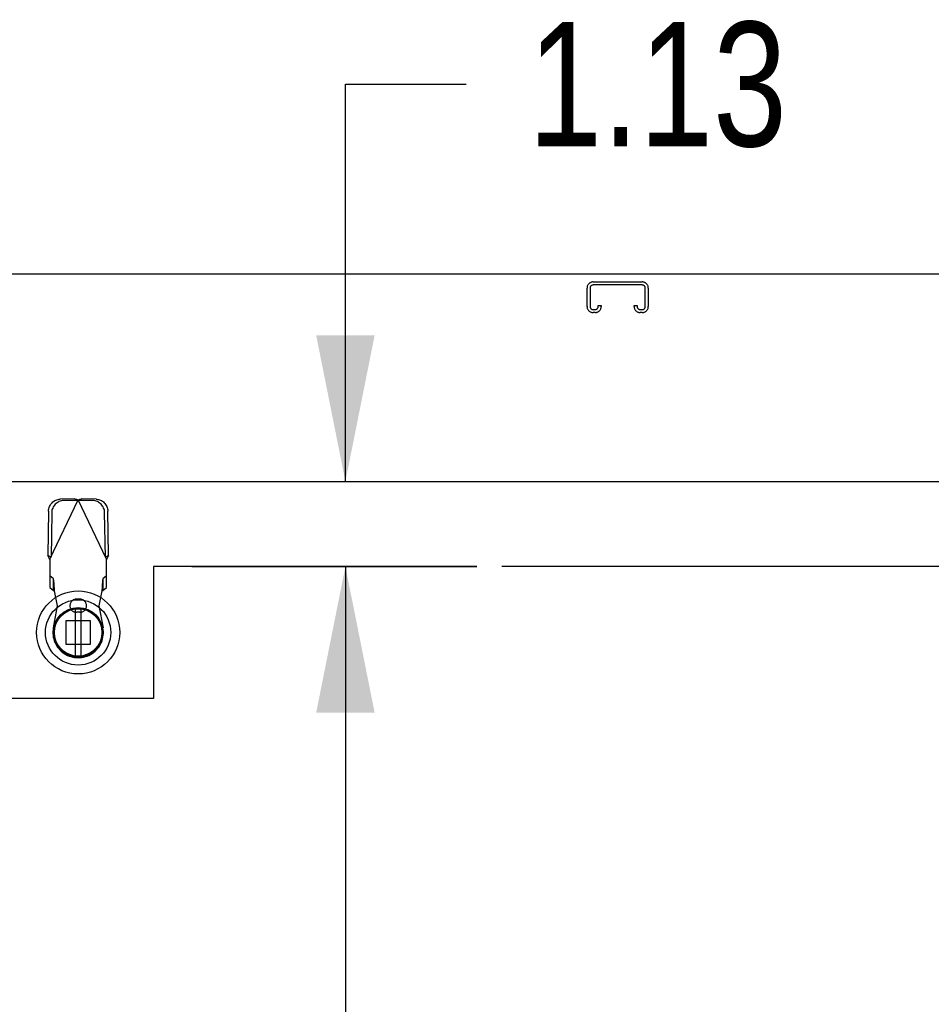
# Model space of a CAD drawing. Header units: inches. Extents: x 0 to 330, y 0 to 213.
# Tile 30 of 56: x 88 to 100, y 142 to 155. Entities that reach past the tile are written whole.
import ezdxf

# ---------------------------------------------------------------- set-up
doc = ezdxf.new("R2010")
doc.units = ezdxf.units.IN
doc.header["$LTSCALE"] = 18.135776
doc.header["$MEASUREMENT"] = 0
doc.linetypes.add('HIDDEN', pattern=[0.2, 0.1, -0.1])
doc.linetypes.add('PHANTOM', pattern=[0.8, 0.45, -0.05, 0.1, -0.05, 0.1, -0.05])
doc.layers.get('0').update_dxf_attribs({"linetype": 'CONTINUOUS'})
for name, color, linetype in [('AVAILABLE_DOOR_SPACE', 7, 'CONTINUOUS'), ('DEFAULT_2', 8, 'HIDDEN'), ('DIMENSIONS', 7, 'CONTINUOUS')]:
    doc.layers.add(name, color=color, linetype=linetype)
doc.styles.get("Standard").update_dxf_attribs({"font": 'txt', "width": 0.8})
doc.dimstyles.new('DIMSTYLE_1', dxfattribs={"dimtxt": 1.648707, "dimasz": 1.939655, "dimexe": 0.09, "dimexo": 0.07, "dimgap": 0.0425, "dimtad": 0, "dimtih": 1, "dimtoh": 1, "dimzin": 4, "dimdsep": 46, "dimtxsty": 'Standard', "dimblk": '_FILLED', "dimblk1": '_FILLED', "dimblk2": '_FILLED', "dimcen": 0.09, "dimadec": 0, "dimazin": 0, "dimtfac": 1, "dimtofl": 0, "dimtmove": 0, "dimatfit": 3, "dimldrblk": '_FILLED', "dimfxl": 0, "dimtolj": 1, "dimtzin": 4, "dimarcsym": 0})

# ---------------------------------------------------------------- blocks, each defined once
blk = doc.blocks.new('_FILLED')
at = {"color": 0, "linetype": 'ByBlock'}
blk.add_solid([(0, 0), (-1, 0.2), (-1, -0.2)], dxfattribs=at)
blk = doc.blocks.new('*D11')
at = {"layer": 'DIMENSIONS', "color": 2, "linetype": 'Continuous'}
for p, q in [((92.351, 149.34), (92.351, 154.609)), ((92.351, 154.609), (93.951, 154.609)), ((90.212, 149.34), (94.096, 149.34)), ((90.316, 148.215), (94.096, 148.215)), ((92.351, 148.215), (92.351, 144.336))]:
    blk.add_line(p, q, dxfattribs=at)
at = {"layer": 'DIMENSIONS', "color": 2, "linetype": 'Continuous', "xscale": 1.9396551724, "yscale": 1.9396551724, "zscale": 1.9396551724}
for p, rotation in [((92.351, 149.34), 270), ((92.351, 148.215), 90)]:
    blk.add_blockref('_FILLED', p, dxfattribs=dict(at, rotation=rotation))
at = {"layer": 'DIMENSIONS', "color": 2, "linetype": 'Continuous', "insert": (94.775, 155.434), "char_height": 1.6487, "width": 5.27586, "attachment_point": 1, "line_spacing_factor": 0.9}
blk.add_mtext('1.13', dxfattribs=at)
blk = doc.blocks.new('*D12')
at = {"layer": 'DIMENSIONS', "color": 2, "linetype": 'Continuous'}
for p, q in [((94.096, 148.215), (90.316, 148.215)), ((92.351, 148.215), (92.351, 117.782)), ((92.351, 69.965), (92.351, 112.012)), ((94.096, 69.965), (90.316, 69.965))]:
    blk.add_line(p, q, dxfattribs=at)
at = {"layer": 'DIMENSIONS', "color": 2, "linetype": 'Continuous', "xscale": 1.9396551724, "yscale": 1.9396551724, "zscale": 1.9396551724}
for p, rotation in [((92.351, 148.215), 90), ((92.351, 69.965), 270)]:
    blk.add_blockref('_FILLED', p, dxfattribs=dict(at, rotation=rotation))
at = {"layer": 'DIMENSIONS', "color": 2, "linetype": 'Continuous', "insert": (92.351, 116.958), "char_height": 1.6487, "width": 6.59483, "attachment_point": 2, "line_spacing_factor": 0.9}
blk.add_mtext('78.25\\Ptyp.', dxfattribs=at)

msp = doc.modelspace()

# ---------------------------------------------------------------- linework, layer by layer
at = {"color": 3, "linetype": 'Continuous'}
for p, q in [((143.098, 152.09), (71.202, 152.09)), ((71.4, 149.34), (106.212, 149.34))]:
    msp.add_line(p, q, dxfattribs=at)
at = {"color": 6, "linetype": 'Continuous'}
for p, q in [((88.767, 147.652), (88.767, 147.027)), ((88.846, 147.027), (88.846, 147.652))]:
    msp.add_line(p, q, dxfattribs=at)
at = {"color": 7, "linetype": 'Continuous'}
msp.add_line((89, 146.954), (89.023, 146.965), dxfattribs=at)
for radius in [0.551, 0.433, 0.329, 0.317]:
    msp.add_circle((88.806, 147.34), radius, dxfattribs=at)
at = {"color": 6, "linetype": 'Continuous'}
msp.add_circle((88.806, 147.34), 0.315, dxfattribs=at)
at = {"layer": 'AVAILABLE_DOOR_SPACE', "color": 4, "linetype": 'PHANTOM'}
for p, q in [((89.806, 148.215), (89.806, 146.465)), ((102.587, 148.215), (89.806, 148.215)), ((89.806, 146.465), (87.806, 146.465))]:
    msp.add_line(p, q, dxfattribs=at)
at = {"layer": 'DEFAULT_2', "color": 8, "linetype": 'HIDDEN'}
for p, q in [((95.636, 151.986), (96.288, 151.986)), ((96.288, 151.946), (95.636, 151.946)), ((95.556, 151.66), (95.556, 151.906)), ((95.596, 151.906), (95.596, 151.66)), ((96.328, 151.66), (96.328, 151.906)), ((96.368, 151.906), (96.368, 151.66)), ((95.703, 151.66), (95.703, 151.674)), ((95.703, 151.674), (95.743, 151.674)), ((95.743, 151.674), (95.743, 151.66)), ((96.181, 151.66), (96.181, 151.674)), ((96.181, 151.674), (96.221, 151.674)), ((96.221, 151.674), (96.221, 151.66)), ((95.636, 151.62), (95.663, 151.62)), ((95.663, 151.58), (95.636, 151.58)), ((96.261, 151.62), (96.288, 151.62)), ((96.288, 151.58), (96.261, 151.58)), ((88.432, 148.31), (88.806, 149.098)), ((88.762, 149.111), (88.569, 149.108)), ((88.803, 149.091), (88.611, 149.088)), ((88.762, 149.111), (88.803, 149.091)), ((88.762, 149.111), (88.784, 149.105)), ((88.784, 149.105), (88.806, 149.098)), ((88.806, 149.098), (88.829, 149.105)), ((89.18, 148.31), (88.806, 149.098)), ((88.81, 149.091), (88.851, 149.111)), ((89.002, 149.088), (88.81, 149.091)), ((88.829, 149.105), (88.851, 149.111)), ((89.044, 149.108), (88.851, 149.111)), ((88.414, 148.949), (88.404, 148.358)), ((89.209, 148.358), (89.199, 148.949)), ((88.456, 148.929), (88.446, 148.339)), ((89.167, 148.339), (89.157, 148.929)), ((88.446, 148.339), (88.404, 148.358)), ((88.432, 148.31), (88.423, 148.326)), ((88.432, 148.31), (88.432, 147.937)), ((89.209, 148.358), (89.167, 148.339)), ((89.19, 148.326), (89.18, 148.31)), ((89.18, 147.937), (89.18, 148.31)), ((89.199, 148.342), (89.19, 148.326)), ((88.479, 148.05), (88.432, 148.092)), ((88.479, 147.895), (88.479, 148.05)), ((89.18, 148.092), (89.134, 148.05)), ((89.134, 148.05), (89.134, 147.895)), ((88.432, 147.937), (88.479, 147.895)), ((88.491, 147.923), (88.489, 147.954)), ((88.493, 147.891), (88.491, 147.923)), ((88.531, 147.694), (88.493, 147.891)), ((89.12, 147.891), (89.082, 147.694)), ((89.134, 147.895), (89.18, 147.937)), ((88.83, 147.781), (88.783, 147.781)), ((88.477, 147.4), (88.531, 147.694)), ((89.082, 147.694), (89.136, 147.4)), ((88.647, 147.18), (88.647, 147.499)), ((88.647, 147.499), (88.966, 147.499)), ((88.83, 147.608), (88.783, 147.608)), ((88.966, 147.499), (88.966, 147.18)), ((88.966, 147.18), (88.647, 147.18))]:
    msp.add_line(p, q, dxfattribs=at)
for points in [[(88.414, 148.949), (88.415, 148.964), (88.418, 148.979), (88.422, 148.994), (88.427, 149.009), (88.434, 149.023), (88.441, 149.036), (88.451, 149.049), (88.461, 149.06), (88.472, 149.071), (88.484, 149.08), (88.497, 149.088), (88.511, 149.095), (88.525, 149.1), (88.539, 149.104), (88.554, 149.107), (88.569, 149.108)], [(88.611, 149.088), (88.596, 149.087), (88.581, 149.084), (88.566, 149.08), (88.552, 149.075), (88.539, 149.068), (88.526, 149.06), (88.514, 149.051), (88.502, 149.04), (88.492, 149.029), (88.483, 149.016), (88.475, 149.003), (88.469, 148.989), (88.463, 148.975), (88.459, 148.96), (88.457, 148.944), (88.456, 148.929)], [(89.157, 148.929), (89.156, 148.944), (89.154, 148.96), (89.15, 148.975), (89.144, 148.989), (89.138, 149.003), (89.13, 149.016), (89.121, 149.029), (89.111, 149.04), (89.099, 149.051), (89.087, 149.06), (89.074, 149.068), (89.061, 149.075), (89.047, 149.08), (89.032, 149.084), (89.017, 149.087), (89.002, 149.088)], [(89.044, 149.108), (89.059, 149.107), (89.074, 149.104), (89.088, 149.1), (89.102, 149.095), (89.116, 149.088), (89.129, 149.08), (89.141, 149.071), (89.152, 149.06), (89.162, 149.049), (89.171, 149.036), (89.179, 149.023), (89.186, 149.009), (89.191, 148.994), (89.195, 148.979), (89.198, 148.964), (89.199, 148.949)], [(88.423, 148.326), (88.413, 148.342), (88.409, 148.35), (88.404, 148.358)], [(89.209, 148.358), (89.204, 148.35), (89.199, 148.342)], [(88.489, 147.954), (88.488, 147.968), (88.487, 147.982), (88.486, 147.995), (88.485, 148.007), (88.484, 148.017), (88.483, 148.027), (88.482, 148.035), (88.481, 148.041), (88.48, 148.046), (88.479, 148.05)], [(89.134, 148.05), (89.133, 148.046), (89.132, 148.041), (89.131, 148.035), (89.13, 148.027), (89.129, 148.017), (89.128, 148.007), (89.127, 147.995), (89.126, 147.982), (89.125, 147.968), (89.124, 147.954), (89.123, 147.939), (89.12, 147.891)], [(88.479, 147.895), (88.481, 147.895), (88.483, 147.894), (88.486, 147.894), (88.488, 147.893), (88.491, 147.892), (88.493, 147.891)], [(89.12, 147.891), (89.122, 147.892), (89.125, 147.893), (89.127, 147.894), (89.13, 147.894), (89.132, 147.895), (89.134, 147.895)]]:
    msp.add_lwpolyline(points, dxfattribs=at)
for centre, radius, start, end in [((95.636, 151.906), 0.08, 90, 180), ((95.636, 151.906), 0.04, 90, 180), ((96.288, 151.906), 0.08, 0, 90), ((96.288, 151.906), 0.04, 0, 90), ((95.636, 151.66), 0.08, 180, 270), ((95.636, 151.66), 0.04, 180, 270), ((95.663, 151.66), 0.08, 270, 360), ((95.663, 151.66), 0.04, 270, 360), ((96.261, 151.66), 0.08, 180, 270), ((96.261, 151.66), 0.04, 180, 270), ((96.288, 151.66), 0.08, 270, 360), ((96.288, 151.66), 0.04, 270, 360), ((88.783, 147.694), 0.0866, 90, 270), ((88.83, 147.694), 0.0866, 270, 90), ((88.806, 147.34), 0.335, 169.673, 10.327)]:
    msp.add_arc(centre, radius, start, end, dxfattribs=at)

# ---------------------------------------------------------------- dimensions: what is measured, and where the dimension line sits
at = {"layer": 'DIMENSIONS', "color": 2, "linetype": 'Continuous'}
dim = msp.add_linear_dim(base=(92.350648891, 148.215412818), p1=(90.141606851, 149.340412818), p2=(90.245606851, 148.215412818), angle=270, dimstyle='DIMSTYLE_1', dxfattribs=at)
dim.commit()
dim.dimension.update_dxf_attribs({"geometry": '*D11', "text_midpoint": (97.413148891, 154.609329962), "dimtype": 160})
dim = msp.add_linear_dim(base=(92.351, 69.965), p1=(90.246, 148.215), p2=(90.246, 69.965), angle=270, text='<>\\Ptyp.', dimstyle='DIMSTYLE_1', dxfattribs=at)
dim.commit()
dim.dimension.update_dxf_attribs({"geometry": '*D12', "text_midpoint": (92.351, 114.897), "dimtype": 160})

doc.saveas('drawing.dxf')
